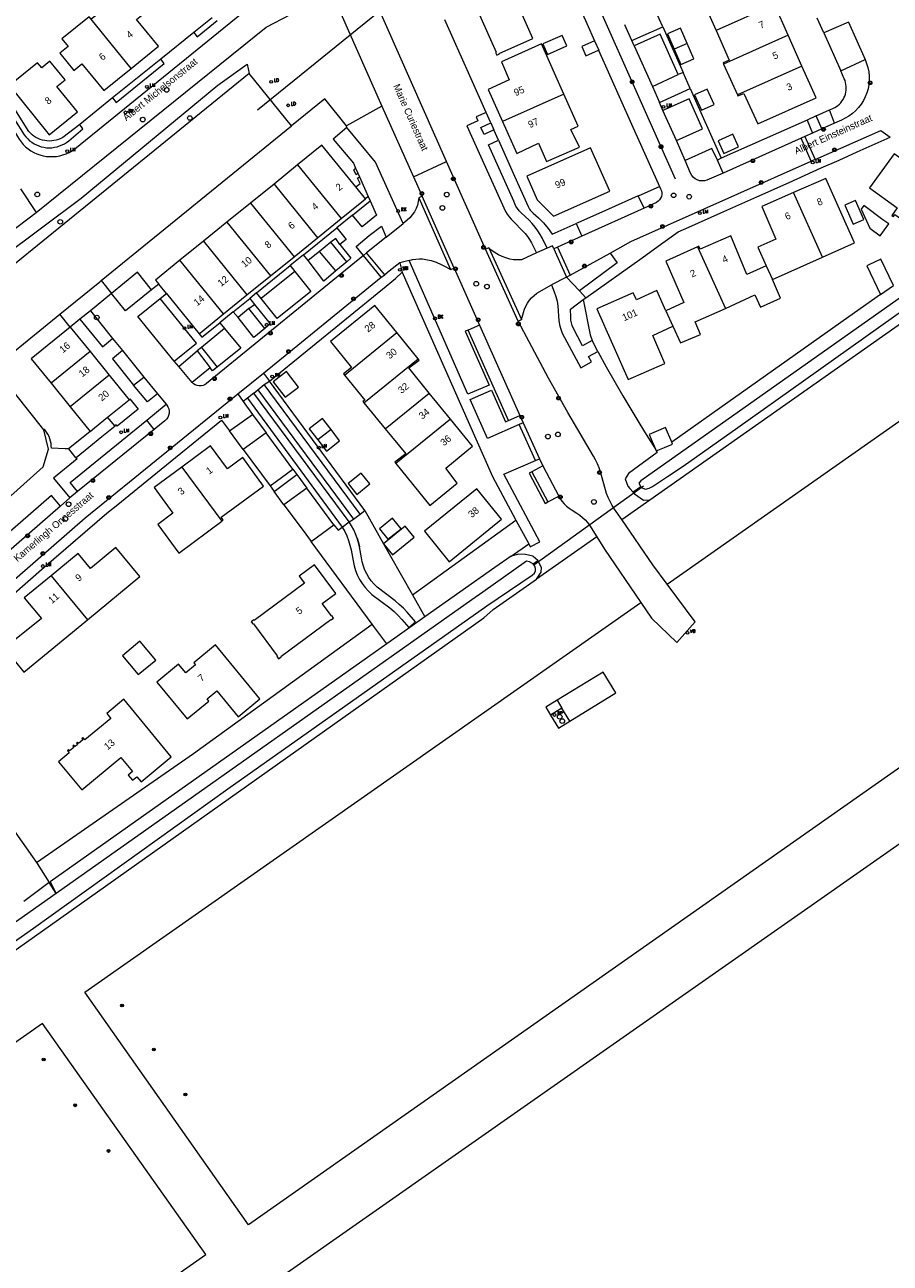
# Model space of a CAD drawing. Header units: metres. Extents: x 138165 to 154469, y 480134 to 494189.
# Tile 231 of 256: x 147970 to 148124, y 485179 to 485400. Entities that reach past the tile are written whole.
import ezdxf

# ---------------------------------------------------------------- set-up
doc = ezdxf.new("R2010")
doc.units = ezdxf.units.M
doc.header["$LTSCALE"] = 0.001
doc.header["$MEASUREMENT"] = 0
for name, color, linetype, lineweight in [('Level 5', 7, 'Continuous', 0), ('TOP-L-duiker', 7, 'Continuous', 0), ('TOP-L-topo objecten punt', 7, 'Continuous', 0), ('TOP-L-topo objecten vlak', 7, 'Continuous', 0), ('TOP-L-verharding molgoot', 7, 'Continuous', 0), ('TOP-T-topo huisnummering naamgeving', 7, 'Continuous', 0)]:
    doc.layers.add(name, color=color, linetype=linetype, lineweight=lineweight)
doc.styles.add('Style-INTL_ISO', font='INTL_ISO.shx')
doc.styles.add('Style-STANDARD', font='STANDARD.shx')

# ---------------------------------------------------------------- blocks, each defined once
blk = doc.blocks.new('24')
at = {"layer": 'TOP-L-topo objecten punt', "color": 7, "linetype": 'Continuous', "lineweight": 0}
for radius in [0.025, 0.0182, 0.0115, 0.005]:
    blk.add_circle((0, 0), radius, dxfattribs=at)
blk = doc.blocks.new('*U13')
at = {"layer": 'Level 5', "color": 7, "linetype": 'Continuous', "lineweight": 0}
blk.add_circle((0, 0), 0.0415, dxfattribs=at)
blk = doc.blocks.new('150')
at = {"layer": 'Level 5', "color": 7, "linetype": 'Continuous', "lineweight": 0}
blk.add_blockref('*U13', (0, 0), dxfattribs=at)
blk = doc.blocks.new('39')
at = {"layer": 'TOP-L-topo objecten punt', "color": 7, "linetype": 'Continuous', "lineweight": 0}
for p, q in [((0.0175, 0.0175), (-0.0175, 0.0175)), ((-0.0175, 0.0175), (-0.0175, -0.0175)), ((0.0175, 0.0175), (0.0175, -0.0175)), ((0.0175, -0.0175), (-0.0175, -0.0175))]:
    blk.add_line(p, q, dxfattribs=at)
blk.add_circle((0, 0), 0.0332, dxfattribs=at)
blk = doc.blocks.new('72')
at = {"layer": 'TOP-L-topo objecten punt', "color": 7, "linetype": 'Continuous', "lineweight": 0}
blk.add_circle((0, 0), 0.025, dxfattribs=at)
at = {"layer": 'TOP-L-topo objecten punt', "color": 7, "linetype": 'Continuous', "lineweight": 0, "style": 'Style-STANDARD'}
blk.add_text('BK', height=0.06, dxfattribs=at).set_placement((0.0483, 0))
blk = doc.blocks.new('121')
at = {"layer": 'TOP-L-topo objecten punt', "color": 7, "linetype": 'Continuous', "lineweight": 0}
blk.add_circle((0, 0), 0.025, dxfattribs=at)
at = {"layer": 'TOP-L-topo objecten punt', "color": 7, "linetype": 'Continuous', "lineweight": 0, "style": 'Style-STANDARD'}
blk.add_text('LD', height=0.06, dxfattribs=at).set_placement((0.0483, 0))
blk = doc.blocks.new('16')
at = {"layer": 'TOP-L-topo objecten punt', "color": 7, "linetype": 'Continuous', "lineweight": 0}
blk.add_circle((0, 0), 0.025, dxfattribs=at)
at = {"layer": 'TOP-L-topo objecten punt', "color": 7, "linetype": 'Continuous', "lineweight": 0, "style": 'Style-STANDARD'}
blk.add_text('LM', height=0.06, dxfattribs=at).set_placement((0.0483, 0))
blk = doc.blocks.new('119')
at = {"layer": 'TOP-L-topo objecten punt', "color": 7, "linetype": 'Continuous', "lineweight": 0}
blk.add_circle((0, 0), 0.025, dxfattribs=at)
at = {"layer": 'TOP-L-topo objecten punt', "color": 7, "linetype": 'Continuous', "lineweight": 0, "style": 'Style-STANDARD'}
blk.add_text('KK', height=0.06, dxfattribs=at).set_placement((0.0483, 0))
blk = doc.blocks.new('153')
at = {"layer": 'TOP-L-topo objecten punt', "color": 7, "linetype": 'Continuous', "lineweight": 0}
blk.add_circle((0, 0), 0.025, dxfattribs=at)
at = {"layer": 'TOP-L-topo objecten punt', "color": 7, "linetype": 'Continuous', "lineweight": 0, "style": 'Style-STANDARD'}
blk.add_text('RP', height=0.06, dxfattribs=at).set_placement((0.0483, 0))
blk = doc.blocks.new('14')
at = {"layer": 'TOP-L-topo objecten punt', "color": 7, "linetype": 'Continuous', "lineweight": 0}
blk.add_circle((0, 0), 0.025, dxfattribs=at)
at = {"layer": 'TOP-L-topo objecten punt', "color": 7, "linetype": 'Continuous', "lineweight": 0, "style": 'Style-STANDARD'}
blk.add_text('VB', height=0.06, dxfattribs=at).set_placement((0.0483, 0))

msp = doc.modelspace()

# ---------------------------------------------------------------- linework, layer by layer
at = {"layer": 'TOP-L-duiker', "flags": 128}
for points in [[(148011.45, 485384.36), (148048.56, 485414.44)], [(148060.72, 485303.25), (148080.29, 485317.33)]]:
    msp.add_lwpolyline(points, dxfattribs=at)
at = {"layer": 'TOP-L-topo objecten vlak', "flags": 128}
for points in [[(148278.16, 485462.8), (148277.22, 485462.19), (148276.16, 485461.16), (148275.92, 485460.2), (148276.27, 485459.2), (148277.04, 485456.7), (148277.21, 485455.48), (148277.17, 485454.59), (148277.04, 485453.65), (148276.02, 485452.39), (148274.63, 485451.49), (148272.58, 485450.58), (148270.22, 485449.67), (148267.43, 485449.05), (148265.3, 485448.53), (148264.07, 485448.28), (148079.8, 485318.23), (148079.49, 485317.8), (148079.8, 485317.16), (148079.82, 485317.13)], [(148045.14, 485375.14), (148021.82, 485427.97)], [(148064.2, 485413.17), (148065.66, 485409.91), (148070.18, 485399.75), (148071.55, 485396.68)], [(148081.46, 485314.84), (148135.35, 485352.74), (148218.8, 485412.06)], [(148054, 485394.67), (148053.91, 485394.63), (148054.13, 485394.13), (148054.62, 485394.35), (148054.58, 485394.45), (148060.58, 485397.11), (148056.26, 485406.8), (148050.27, 485404.13), (148050.23, 485404.22), (148049.73, 485404), (148049.95, 485403.51), (148050.05, 485403.55), (148054, 485394.67)], [(147988.89, 485391.76), (147993.76, 485395.71), (147989.87, 485400.5), (147991.35, 485401.7), (147988.87, 485404.76), (147987.35, 485403.53), (147986.68, 485404.38), (147981.75, 485400.53)], [(148090.8, 485404), (148093.24, 485398.51)], [(147967.78, 485380.99), (147968.62, 485379.64), (147968.92, 485379.13), (147969.27, 485378.65), (147969.66, 485378.2), (147970.08, 485377.79), (147970.54, 485377.41), (147971.03, 485377.08), (147971.55, 485376.78), (147972.08, 485376.54), (147972.64, 485376.34), (147973.22, 485376.18), (147973.8, 485376.08), (147974.39, 485376.03), (147974.99, 485376.03), (147975.58, 485376.08), (147976.16, 485376.18), (147976.74, 485376.34), (147977.3, 485376.54), (147977.83, 485376.78), (147978.35, 485377.08), (147978.84, 485377.41), (148009.57, 485402.32)], [(148026.05, 485402.08), (148026.3, 485401.53), (148033.63, 485385.03)], [(148079.82, 485317.13), (148079.86, 485317.03), (148080.64, 485316.7), (148081.33, 485316.9), (148081.88, 485317.2), (148084.56, 485318.98), (148087.4, 485320.85), (148097.16, 485327.71), (148108.84, 485336.07), (148125.3, 485347.76), (148138.53, 485356.97), (148158.19, 485371.07), (148176.52, 485383.84), (148190.59, 485393.81), (148202.87, 485402.46)], [(148083.74, 485399.18), (148082.46, 485402.05)], [(148103.65, 485403.15), (148103.65, 485403.14), (148093.24, 485398.51)], [(148106.1, 485397.67), (148103.65, 485403.15)], [(147971.98, 485366.04), (148012.98, 485399.15), (148017.35, 485401.4)], [(147981.75, 485400.53), (147981.39, 485400.94), (147976.56, 485397.06), (147977.66, 485395.67), (147976.18, 485394.47), (147978.66, 485391.41), (147980.13, 485392.61), (147984.02, 485387.81), (147988.89, 485391.76)], [(147988.89, 485391.76), (147981.75, 485400.53)], [(148003.33, 485400.79), (148000.07, 485398.19)], [(148000.07, 485398.19), (148000.71, 485397.39), (148004.27, 485400.3)], [(148052.22, 485383.93), (148049.31, 485390.45), (148044.88, 485400.4)], [(148078.24, 485396.72), (148076.98, 485399.56)], [(148112.48, 485398.09), (148111.3, 485400.73)], [(148116.86, 485400.03), (148112.48, 485398.09)], [(148116.86, 485400.03), (148119.83, 485393.35)], [(148000.07, 485398.19), (147994.2, 485393.39)], [(148063.16, 485394.24), (148066.6, 485395.78), (148065.77, 485397.66), (148062.32, 485396.12), (148063.16, 485394.24)], [(148078.24, 485396.72), (148083.74, 485399.18)], [(148086.5, 485390.65), (148083.28, 485397.87), (148078.66, 485395.77)], [(148083.74, 485399.18), (148087.38, 485391.02)], [(148088.09, 485396.2), (148086.9, 485398.95), (148084.57, 485397.94), (148085.76, 485395.19)], [(148093.24, 485398.51), (148095.57, 485393.25), (148094.51, 485392.77), (148094.6, 485392.55)], [(148106.1, 485397.67), (148094.6, 485392.55)], [(148108.55, 485392.18), (148106.1, 485397.67)], [(148112.48, 485398.09), (148115.49, 485391.33)], [(147960.31, 485396.92), (147959.41, 485396.32), (147969.84, 485379.91), (147970.13, 485379.54), (147970.45, 485379.19), (147970.8, 485378.87), (147971.18, 485378.59), (147971.58, 485378.34), (147971.99, 485378.12), (147972.43, 485377.94), (147972.88, 485377.79), (147973.34, 485377.69), (147973.81, 485377.63), (147974.28, 485377.61), (147974.76, 485377.63), (147975.22, 485377.69), (147975.69, 485377.79), (147976.14, 485377.93), (147976.57, 485378.11), (147976.99, 485378.33), (147977.39, 485378.58), (147977.77, 485378.86), (147980.3, 485380.98), (147979.77, 485381.74)], [(147979.77, 485381.74), (147976.71, 485379.42), (147976.34, 485379.24), (147975.95, 485379.08), (147975.55, 485378.96), (147975.14, 485378.88), (147974.73, 485378.83), (147974.31, 485378.81), (147973.89, 485378.84), (147973.48, 485378.89), (147973.07, 485378.98), (147972.67, 485379.11), (147972.29, 485379.27), (147971.91, 485379.46), (147971.56, 485379.68), (147971.23, 485379.93), (147970.92, 485380.21), (147970.63, 485380.51), (147960.31, 485396.92)], [(148066.1, 485387.18), (148062.08, 485396.13), (148054.97, 485392.96), (148056.33, 485389.75), (148052.62, 485388.01), (148055.16, 485382.31)], [(148071.55, 485396.68), (148069.29, 485395.67), (148070.04, 485394), (148072.3, 485395.01)], [(148071.55, 485396.68), (148071.59, 485396.69), (148072.33, 485395.02), (148072.3, 485395.01)], [(148072.3, 485395.01), (148078.16, 485381.85), (148083.13, 485370.71)], [(148078.66, 485395.77), (148078.24, 485396.72)], [(148078.66, 485395.77), (148081.89, 485388.54)], [(148088.09, 485396.2), (148085.76, 485395.19)], [(148085.76, 485395.19), (148086.95, 485392.45), (148089.28, 485393.46), (148088.09, 485396.2)], [(147967.2, 485388.69), (147974.26, 485379.9), (147979.33, 485384.02), (147975.66, 485388.55), (147977.13, 485389.75), (147974.42, 485393.04), (147972.97, 485391.87), (147972.19, 485392.77), (147967.2, 485388.69)], [(147994.2, 485393.39), (147985.58, 485386.5)], [(147985.58, 485386.5), (147986.22, 485385.7), (147994.78, 485392.64), (147994.2, 485393.39)], [(148119.83, 485393.35), (148120.11, 485392.65), (148120.33, 485391.92), (148120.48, 485391.17), (148120.56, 485390.41), (148120.56, 485389.65), (148120.5, 485388.89), (148120.36, 485388.14), (148120.15, 485387.41), (148119.87, 485386.7), (148119.53, 485386.02), (148119.12, 485385.37), (148118.66, 485384.77), (148118.14, 485384.21), (148117.57, 485383.71), (148116.95, 485383.26), (148116.3, 485382.87), (148115.61, 485382.54), (148114.38, 485381.99)], [(148115.49, 485391.33), (148119.83, 485393.35)], [(147955.93, 485353.54), (147956.32, 485352.58), (147956.58, 485352.38), (147956.88, 485352.24), (147957.2, 485352.16), (147957.53, 485352.15), (147957.85, 485352.21), (147958.16, 485352.33), (147958.43, 485352.52), (147958.67, 485352.75), (147980.01, 485368.64), (148004.37, 485388.77), (148009.6, 485392.53), (148009.96, 485390.83)], [(148009.96, 485390.83), (147957.21, 485348.06), (147956.92, 485347.84)], [(148017.5, 485381.53), (148009.96, 485390.83)], [(148081.89, 485388.54), (148086.5, 485390.65)], [(148087.38, 485391.02), (148086.5, 485390.65)], [(148088.64, 485388.18), (148087.38, 485391.02)], [(148094.6, 485392.55), (148097.06, 485387.07)], [(148108.55, 485392.18), (148108.54, 485392.17), (148097.06, 485387.07)], [(148097.06, 485387.07), (148097.15, 485386.88), (148098.2, 485387.3), (148100.68, 485381.88), (148111.08, 485386.51), (148108.55, 485392.18)], [(148113.48, 485384.35), (148114.1, 485384.62), (148114.41, 485384.78), (148114.71, 485384.96), (148114.99, 485385.17), (148115.25, 485385.4), (148115.49, 485385.65), (148115.7, 485385.92), (148115.9, 485386.22), (148116.06, 485386.52), (148116.2, 485386.84), (148116.31, 485387.17), (148116.39, 485387.51), (148116.45, 485387.86), (148116.47, 485388.21), (148116.46, 485388.55), (148116.42, 485388.9), (148116.35, 485389.24), (148116.25, 485389.58), (148116.12, 485389.9), (148115.49, 485391.33)], [(148081.89, 485388.54), (148083.15, 485385.69)], [(147985.58, 485386.5), (147979.77, 485381.74)], [(148027.32, 485381.51), (148023.48, 485386.33), (148017.52, 485381.51), (148017.5, 485381.53)], [(148055.16, 485382.31), (148057.7, 485376.61), (148061.58, 485378.43), (148062.99, 485375.17), (148068.87, 485377.72), (148067.33, 485380.85), (148068.66, 485381.49), (148066.1, 485387.18)], [(148066.1, 485387.18), (148055.16, 485382.31)], [(148083.15, 485385.69), (148088.64, 485388.18)], [(148086.17, 485378.9), (148090.82, 485380.99), (148088.42, 485386.34), (148083.78, 485384.24)], [(148088.64, 485388.18), (148094.18, 485375.75)], [(148090.63, 485384.31), (148092.89, 485385.33), (148091.65, 485388.07), (148089.39, 485387.05), (148090.63, 485384.31)], [(148033.63, 485385.03), (148027.32, 485381.51)], [(148033.63, 485385.03), (148039.27, 485372.41)], [(148052.22, 485383.93), (148050.45, 485383.14), (148050.75, 485382.44), (148048.79, 485381.51), (148055.68, 485366.25), (148055.98, 485365.77), (148056.31, 485365.32), (148056.67, 485364.89), (148059.19, 485362.34), (148059.6, 485361.8), (148059.97, 485361.24), (148060.31, 485360.67), (148061.19, 485358.85)], [(148053.06, 485382.05), (148052.22, 485383.93)], [(148083.78, 485384.24), (148083.15, 485385.69)], [(148086.17, 485378.9), (148083.78, 485384.24)], [(148111.12, 485383.29), (148113.48, 485384.35)], [(148114.38, 485381.99), (148113.48, 485384.35)], [(148053.6, 485380.83), (148051.85, 485379.98), (148051.3, 485381.22), (148053.06, 485382.05)], [(148053.06, 485382.05), (148053.6, 485380.83)], [(148109.47, 485382.56), (148094.18, 485375.75)], [(148111.12, 485383.29), (148109.47, 485382.56)], [(148109.47, 485382.56), (148110.48, 485380.24)], [(148112.13, 485380.98), (148111.12, 485383.29)], [(148114.38, 485381.99), (148112.13, 485380.98)], [(147983.53, 485353.93), (148017.5, 485381.53)], [(148027.4, 485381.22), (148024.92, 485379.17), (148028.55, 485374.86), (148028.94, 485373.99)], [(148027.4, 485381.22), (148027.32, 485381.51)], [(148037.4, 485364.08), (148032.52, 485375.04), (148027.4, 485381.22)], [(148054.44, 485378.94), (148053.6, 485380.83)], [(148070.01, 485350.85), (148080.06, 485358.01), (148082.91, 485360.05), (148086.51, 485362.64), (148088.36, 485363.46), (148094.12, 485366.03), (148100.51, 485368.88), (148106.27, 485371.44), (148112.02, 485374.01), (148115.22, 485375.43), (148118.42, 485376.86), (148124.3, 485379.5)], [(148093.64, 485378.86), (148094.64, 485376.6), (148097.23, 485377.76), (148096.23, 485380.02), (148093.64, 485378.86)], [(148109.11, 485379.61), (148108.44, 485379.3)], [(148110.48, 485380.24), (148109.11, 485379.61)], [(148109.11, 485379.61), (148110.94, 485375.52)], [(148112.13, 485380.98), (148110.48, 485380.24)], [(148110.94, 485375.52), (148122.66, 485380.71), (148124.3, 485379.5)], [(148124.3, 485379.5), (148124.33, 485379.52)], [(148028.96, 485370.64), (148022.94, 485378.07), (148018.59, 485374.54)], [(148063.11, 485359.69), (148062.26, 485361.42), (148061.88, 485362.13), (148061.45, 485362.82), (148060.98, 485363.47), (148060.46, 485364.09), (148059.91, 485364.68), (148058.45, 485366.03), (148058.1, 485366.38), (148057.8, 485366.76), (148057.55, 485367.17), (148057.34, 485367.61), (148057.18, 485368.07), (148052.68, 485378.12), (148054.44, 485378.94)], [(148054.44, 485378.94), (148057.29, 485372.55), (148059.71, 485367.12), (148059.82, 485366.9), (148059.95, 485366.69), (148060.09, 485366.49), (148060.26, 485366.3), (148060.43, 485366.12), (148060.62, 485365.97), (148061.6, 485365.14), (148062.49, 485364.23), (148063.29, 485363.24), (148064, 485362.18), (148068.29, 485364.09)], [(148064.25, 485365.41), (148074.27, 485369.87), (148070.83, 485377.6), (148059.48, 485372.54), (148061.36, 485368.34), (148064.25, 485365.41)], [(148087.75, 485375.37), (148086.17, 485378.9)], [(148093.48, 485375.4), (148092.52, 485377.49), (148087.75, 485375.37)], [(148108.44, 485379.3), (148094.5, 485373.1)], [(148110.24, 485375.23), (148108.44, 485379.3)], [(148039.27, 485372.41), (148045.14, 485375.14)], [(148052.12, 485359.53), (148045.14, 485375.14)], [(148074.33, 485358.82), (148078.02, 485360.87), (148110.24, 485375.23)], [(148094.5, 485373.1), (148091.58, 485371.82), (148091.16, 485371.71), (148090.73, 485371.69), (148090.31, 485371.74), (148089.89, 485371.88), (148089.52, 485372.08), (148089.18, 485372.35), (148088.9, 485372.68), (148088.69, 485373.06), (148087.75, 485375.37)], [(148094.18, 485375.75), (148093.48, 485375.4)], [(148094.5, 485373.1), (148093.48, 485375.4)], [(148110.94, 485375.52), (148110.24, 485375.23)], [(148135.61, 485365.09), (148137.43, 485367.61), (148125.02, 485376.56), (148120.63, 485370.47), (148125.58, 485366.91), (148124.6, 485365.54), (148124.88, 485365.34), (148125.16, 485365.73), (148129.1, 485362.89), (148130.27, 485364.52), (148132.51, 485362.9), (148133.51, 485362.18), (148135.61, 485365.09)], [(148018.59, 485374.54), (148014.39, 485371.14)], [(148018.59, 485374.54), (148026.35, 485364.97)], [(148029.35, 485373.07), (148029.02, 485372.8), (148028.6, 485373.7), (148028.94, 485373.99)], [(148028.94, 485373.99), (148029.35, 485373.07)], [(148029.35, 485373.07), (148029.63, 485372.44)], [(148014.39, 485371.14), (148010.2, 485367.74)], [(148014.39, 485371.14), (148022.15, 485361.57)], [(148028.96, 485370.64), (148029.73, 485371.26), (148029.3, 485372.17), (148029.63, 485372.44)], [(148030.7, 485368.5), (148028.96, 485370.64)], [(148029.63, 485372.44), (148031.19, 485368.9)], [(148039.27, 485372.41), (148040.8, 485368.97)], [(148079.34, 485369.02), (148079.52, 485369.1), (148083.13, 485370.71)], [(148083.13, 485370.71), (148083.36, 485370.28), (148083.49, 485369.95), (148083.55, 485369.61), (148083.55, 485369.27), (148083.49, 485368.93), (148083.36, 485368.61), (148083.17, 485368.32), (148082.93, 485368.07), (148082.65, 485367.87), (148080.42, 485366.85)], [(148112.22, 485358.09), (148117.93, 485360.63), (148112.8, 485372.16), (148107.08, 485369.62)], [(147969.19, 485370.3), (147971.98, 485366.04)], [(148026.35, 485364.97), (148030.04, 485367.97), (148030.7, 485368.5)], [(148031.19, 485368.9), (148030.7, 485368.5)], [(148031.19, 485368.9), (148031.53, 485368.14)], [(148040.23, 485368.7), (148040.13, 485368.04), (148039.97, 485367.4), (148039.73, 485366.78), (148039.43, 485366.19), (148039.06, 485365.64), (148038.63, 485365.14), (148038.14, 485364.68), (148037.4, 485364.08)], [(148040.8, 485368.97), (148040.23, 485368.7)], [(148040.23, 485368.7), (148045.88, 485355.9)], [(148046.51, 485356.16), (148040.8, 485368.97)], [(148079.34, 485369.02), (148074.04, 485366.66), (148068.56, 485364.22), (148068.29, 485364.09)], [(148080.42, 485366.85), (148079.34, 485369.02)], [(148107.08, 485369.62), (148101.41, 485367.11), (148103.91, 485361.34), (148100.7, 485359.86), (148102.18, 485356.55)], [(148112.22, 485358.09), (148107.08, 485369.62)], [(148010.2, 485367.74), (148006, 485364.34)], [(148010.2, 485367.74), (148017.96, 485358.17)], [(148028.39, 485365.59), (148031.53, 485368.14)], [(148031.53, 485368.14), (148032.67, 485365.57), (148030.09, 485363.53), (148028.39, 485365.59)], [(148080.42, 485366.85), (148069.3, 485361.86)], [(148116.35, 485367.43), (148116.2, 485367.36), (148117.73, 485363.98), (148119.63, 485364.84), (148118.11, 485368.22), (148116.35, 485367.43)], [(148123.01, 485364.78), (148119.59, 485367.3), (148119.13, 485366.68), (148120.7, 485363.29), (148122.53, 485361.93), (148124.07, 485364.02), (148123.01, 485364.78)], [(147955.83, 485353.87), (147971.98, 485366.04)], [(148006, 485364.34), (148001.81, 485360.94)], [(148006, 485364.34), (148013.76, 485354.77)], [(148022.15, 485361.57), (148026.35, 485364.97)], [(148028.39, 485365.59), (148025.59, 485363.33)], [(148034.41, 485361.67), (148037.4, 485364.08)], [(148068.29, 485364.09), (148069.3, 485361.86)], [(148019.66, 485358.52), (148025.59, 485363.33)], [(148025.59, 485363.33), (148027.28, 485361.28), (148026.12, 485360.34)], [(148030.33, 485358.37), (148029.02, 485359.98), (148031.39, 485361.94), (148033.55, 485363.63), (148034.41, 485361.67)], [(148069.3, 485361.86), (148064.94, 485359.91)], [(148102.18, 485356.55), (148098.73, 485355.03), (148095.89, 485361.91), (148090.39, 485359.51), (148090.18, 485360.05), (148089.93, 485359.94)], [(148001.81, 485360.94), (147997.61, 485357.54)], [(148001.81, 485360.94), (148009.57, 485351.37)], [(148017.96, 485358.17), (148022.15, 485361.57)], [(148024.52, 485360.77), (148022.51, 485359.14)], [(148026.12, 485360.34), (148025.39, 485361.44), (148024.52, 485360.77)], [(148027.37, 485357.28), (148024.52, 485360.77)], [(148026.12, 485360.34), (148028.11, 485357.9), (148027.37, 485357.28)], [(148034.41, 485361.67), (148030.91, 485358.86)], [(148052.72, 485359.76), (148052.12, 485359.53)], [(148052.72, 485359.76), (148058.54, 485347)], [(148061.19, 485358.85), (148058.56, 485357.6), (148057.85, 485357.6), (148057.14, 485357.65), (148056.44, 485357.77), (148055.75, 485357.96), (148055.08, 485358.2), (148054.44, 485358.51), (148053.83, 485358.87), (148053.25, 485359.29), (148052.72, 485359.76)], [(148063.11, 485359.69), (148061.19, 485358.85)], [(148064.28, 485359.6), (148064.05, 485360.11), (148063.11, 485359.69)], [(148064.94, 485359.91), (148064.28, 485359.6)], [(148064.28, 485359.6), (148066.56, 485354.53)], [(148064.94, 485359.91), (148067.22, 485354.91)], [(148089.93, 485359.94), (148084.27, 485357.39), (148087.51, 485349.99), (148084.28, 485348.51)], [(148089.93, 485359.94), (148094.91, 485348.97)], [(147997.61, 485357.54), (147993.26, 485354.01), (147993.83, 485353.31)], [(148005.37, 485347.97), (147997.61, 485357.54)], [(148030.33, 485358.37), (148002.36, 485335.55), (148002.06, 485335.35), (148001.73, 485335.21), (148001.38, 485335.14), (148001.02, 485335.13), (148000.67, 485335.19), (148000.33, 485335.31), (148000.03, 485335.5), (147999.76, 485335.74)], [(148013.76, 485354.77), (148017.96, 485358.17)], [(148019.66, 485358.52), (148017.28, 485356.59)], [(148020.49, 485357.5), (148019.66, 485358.52)], [(148022.51, 485359.14), (148020.49, 485357.5)], [(148025.44, 485355.66), (148023.3, 485353.85), (148020.49, 485357.5)], [(148025.44, 485355.66), (148022.51, 485359.14)], [(148030.91, 485358.86), (148030.33, 485358.37)], [(148033.53, 485354.51), (148030.33, 485358.37)], [(148034.13, 485354.97), (148030.91, 485358.86)], [(148038.51, 485357.51), (148036.82, 485357.08)], [(148038.51, 485357.51), (148039.09, 485357.66), (148039.68, 485357.76), (148040.27, 485357.8), (148040.87, 485357.78), (148041.46, 485357.71), (148042.4, 485357.48), (148043.31, 485357.19), (148044.2, 485356.82), (148045.06, 485356.39), (148045.88, 485355.9)], [(148049.01, 485345.09), (148048.51, 485344.88), (148052.78, 485335.29), (148048.99, 485333.65), (148038.51, 485357.51)], [(148057.93, 485346.67), (148052.12, 485359.53)], [(148067.22, 485354.91), (148074.33, 485358.82)], [(148074.33, 485358.82), (148075.6, 485357.07), (148068.88, 485352.11)], [(148103.31, 485354.13), (148112.22, 485358.09)], [(148124.88, 485353.02), (148122.65, 485357.73), (148120.51, 485356.72), (148120.14, 485356.54), (148122.56, 485351.42)], [(147992.56, 485352.28), (147990.02, 485355.4), (147985.39, 485351.63)], [(148011.29, 485351.73), (148017.28, 485356.59)], [(148018.1, 485355.54), (148012.12, 485350.7)], [(148018.1, 485355.54), (148020.93, 485351.95), (148014.97, 485347.17), (148012.12, 485350.7)], [(148013.59, 485335.96), (148033.76, 485352.41), (148036.08, 485354.3), (148037.28, 485355.42)], [(148017.28, 485356.59), (148018.1, 485355.54)], [(148027.37, 485357.28), (148025.44, 485355.66)], [(148036.82, 485357.08), (148034.96, 485355.61), (148034.13, 485354.97)], [(148036.82, 485357.08), (148037.28, 485355.42)], [(148037.28, 485355.42), (148037.85, 485354.03), (148053.38, 485318.98), (148057.55, 485311.22)], [(148045.88, 485355.9), (148046.51, 485356.16)], [(148046.51, 485356.16), (148051.04, 485346)], [(148102.18, 485356.55), (148103.31, 485354.13)], [(147976.17, 485347.95), (147983.29, 485353.73), (147983.53, 485353.93)], [(147983.53, 485353.93), (147985.39, 485351.63)], [(147993.83, 485353.31), (147992.56, 485352.28)], [(147995.2, 485351.62), (147993.83, 485353.31)], [(148009.57, 485351.37), (148013.76, 485354.77)], [(148012.51, 485337.42), (148033.53, 485354.51)], [(148033.53, 485354.51), (148034.13, 485354.97)], [(148058.54, 485347), (148058.92, 485348.25), (148059.1, 485348.82), (148059.33, 485349.38), (148059.62, 485349.91), (148059.96, 485350.41), (148060.35, 485350.87), (148060.78, 485351.29), (148061.25, 485351.67), (148063.88, 485353.17)], [(148066.56, 485354.53), (148063.88, 485353.17)], [(148063.88, 485353.17), (148064.39, 485351.94), (148064.67, 485351.11), (148064.88, 485350.27), (148065.03, 485349.41), (148065.1, 485348.54), (148065.14, 485347.55), (148065.2, 485346.78), (148065.33, 485346.01), (148065.54, 485345.27), (148065.82, 485344.55), (148069.12, 485338.39), (148071.01, 485339.42), (148070.49, 485340.39), (148072.14, 485341.25)], [(148066.56, 485354.53), (148067.22, 485354.91)], [(148068.88, 485352.11), (148066.56, 485354.53)], [(148094.91, 485348.97), (148100.16, 485351.38), (148101.16, 485349.16), (148104.75, 485350.76), (148103.31, 485354.13)], [(148122.56, 485351.42), (148124.88, 485353.02)], [(147985.39, 485351.63), (147981.64, 485348.55)], [(147992.56, 485352.28), (147987.92, 485348.52), (147985.39, 485351.63)], [(147996.6, 485339.55), (147990.08, 485347.51), (147994.11, 485350.75)], [(147994.11, 485350.75), (147995.2, 485351.62)], [(147996.6, 485339.55), (148000.54, 485342.76), (147994.11, 485350.75)], [(147995.2, 485351.62), (148001.02, 485344.44)], [(148005.37, 485347.97), (148009.57, 485351.37)], [(148007.1, 485348.33), (148010.07, 485350.74)], [(148011.29, 485351.73), (148010.07, 485350.74)], [(148010.07, 485350.74), (148010.93, 485349.67)], [(148012.12, 485350.7), (148011.29, 485351.73)], [(148070.01, 485350.85), (148068.88, 485352.11)], [(148069.53, 485350.54), (148070.01, 485350.85)], [(148084.28, 485348.51), (148082.66, 485352.16), (148079.06, 485350.52), (148078.46, 485351.76), (148071.98, 485348.86), (148077.58, 485336.28), (148084.1, 485339.15), (148081.99, 485344.13), (148085.54, 485345.8)], [(148122.56, 485351.42), (148116.96, 485347.45), (148108.8, 485341.68), (148100.64, 485335.91), (148092.48, 485330.14), (148085.35, 485325.1)], [(147981.64, 485348.55), (147979.75, 485347.04)], [(147981.64, 485348.55), (147985.59, 485343.61)], [(148009.92, 485348.92), (148007.98, 485347.33)], [(148009.92, 485348.92), (148010.93, 485349.67)], [(148012.75, 485345.4), (148009.92, 485348.92)], [(148010.93, 485349.67), (148013.71, 485346.22), (148012.75, 485345.4)], [(148036.29, 485344.64), (148032.36, 485349.48), (148024.46, 485343.07), (148028.22, 485338.45), (148026.81, 485337.31), (148026.99, 485337.08)], [(148071.15, 485343.21), (148069.45, 485342.31), (148067.78, 485345.48), (148067.59, 485345.93), (148067.45, 485346.4), (148067.36, 485346.89), (148067.32, 485347.38), (148067.26, 485348.81), (148069.53, 485350.54)], [(148069.53, 485350.54), (148070.77, 485344.22), (148071.15, 485343.21)], [(148085.54, 485345.8), (148086.89, 485342.8), (148090.45, 485344.33), (148089.49, 485346.55), (148094.91, 485348.97)], [(147973.33, 485327.32), (147964.47, 485338.44), (147976.17, 485347.95)], [(147978.05, 485345.64), (147976.17, 485347.95)], [(147979.75, 485347.04), (147978.05, 485345.64)], [(147979.75, 485347.04), (147983.8, 485342.12), (147985.59, 485343.61)], [(148001.02, 485344.44), (148005.37, 485347.97)], [(148001.02, 485344.44), (148001.53, 485343.82), (148004.71, 485346.4)], [(148007.1, 485348.33), (148004.71, 485346.4)], [(148004.71, 485346.4), (148005.56, 485345.36)], [(148007.98, 485347.33), (148007.1, 485348.33)], [(148012.75, 485345.4), (148010.78, 485343.79), (148007.98, 485347.33)], [(148057.93, 485346.67), (148058.54, 485347)], [(148076.42, 485311.3), (148075.14, 485313.16), (148074.71, 485313.82), (148074.33, 485314.5), (148074.01, 485315.22), (148073.73, 485315.95), (148072.61, 485319.8), (148072.37, 485320.54), (148072.09, 485321.26), (148071.75, 485321.96), (148071.38, 485322.64), (148066.82, 485330.4), (148063.37, 485336.52), (148057.93, 485346.67)], [(148084.28, 485348.51), (148085.54, 485345.8)], [(147978.05, 485345.64), (147971.06, 485339.98), (147974.62, 485335.6)], [(147978.05, 485345.64), (147981.6, 485341.26)], [(148005.56, 485345.36), (148001.48, 485342.01)], [(148005.56, 485345.36), (148008.49, 485341.87), (148004.27, 485338.51)], [(148026.99, 485337.08), (148036.29, 485344.64)], [(148040.08, 485339.96), (148036.29, 485344.64)], [(148051.04, 485346), (148049.01, 485345.09)], [(148056.2, 485329), (148049.01, 485345.09)], [(148051.04, 485346), (148058.25, 485329.89)], [(147985.59, 485343.61), (147987.37, 485341.43)], [(148001.48, 485342.01), (148000.71, 485341.37)], [(148001.48, 485342.01), (148004.27, 485338.51)], [(148072.14, 485341.25), (148071.15, 485343.21)], [(147981.6, 485341.26), (147974.62, 485335.6)], [(147981.6, 485341.26), (147985, 485337.06)], [(147987.37, 485341.43), (147985.56, 485339.95), (147989.34, 485335.28)], [(147987.37, 485341.43), (147991.18, 485336.71)], [(147997.39, 485338.6), (148000.71, 485341.37)], [(148000.71, 485341.37), (148002.98, 485338.35)], [(148030.43, 485332.12), (148040.08, 485339.96)], [(148042.09, 485333.86), (148038.45, 485338.35), (148040.26, 485339.73), (148040.08, 485339.96)], [(148072.14, 485341.25), (148073.67, 485338.54), (148076.6, 485333.39), (148079.63, 485328.3), (148080.78, 485326.46), (148082.42, 485323.83)], [(147997.39, 485338.6), (147996.6, 485339.55)], [(147999.76, 485335.74), (147997.39, 485338.6)], [(148002.98, 485338.35), (147999.76, 485335.74)], [(148004.27, 485338.51), (148003.42, 485337.84), (148002.98, 485338.35)], [(148016.35, 485333.11), (148018.73, 485334.94), (148016.59, 485337.72), (148014.21, 485335.89), (148016.35, 485333.11)], [(147974.62, 485335.6), (147978.02, 485331.4)], [(147985, 485337.06), (147978.02, 485331.4)], [(147985, 485337.06), (147988.55, 485332.68)], [(147989.34, 485335.28), (147991.18, 485336.71)], [(147993.63, 485333.74), (147991.81, 485332.3), (147989.34, 485335.28)], [(147991.18, 485336.71), (147993.63, 485333.74)], [(148007.94, 485333.71), (148012.51, 485337.42)], [(148011.49, 485334.44), (148012.66, 485335.38)], [(148012.51, 485337.42), (148013.59, 485335.96)], [(148012.66, 485335.38), (148013.59, 485335.96)], [(148029.74, 485312.27), (148012.66, 485335.38)], [(148030.62, 485312.92), (148013.59, 485335.96)], [(148026.99, 485337.08), (148030.58, 485332.62), (148030.25, 485332.35), (148030.43, 485332.12)], [(147949.82, 485284.74), (147980.7, 485311.61), (148007.94, 485333.71)], [(147993.63, 485333.74), (147995.14, 485331.87)], [(148007.94, 485333.71), (148008.91, 485332.35)], [(148010.81, 485333.87), (148009.64, 485332.93)], [(148010.81, 485333.87), (148011.49, 485334.44)], [(148027.77, 485310.87), (148010.81, 485333.87)], [(148011.49, 485334.44), (148028.54, 485311.38)], [(148034.24, 485327.48), (148042.09, 485333.86)], [(148045.87, 485329.21), (148042.09, 485333.86)], [(148058.15, 485328.24), (148052.47, 485325.77), (148049.41, 485332.71), (148053.18, 485334.39), (148055.71, 485328.75), (148056.2, 485329)], [(147978.02, 485331.4), (147981.57, 485327.02)], [(148084.5, 485299.8), (148131.47, 485332.71), (148160.75, 485291.43), (148009.84, 485185.53), (147980.65, 485227.04), (148079.81, 485296.52)], [(147984.71, 485329.57), (147988.55, 485332.68)], [(147988.55, 485332.68), (147988.69, 485332.82), (147990.17, 485330.98), (147986.4, 485327.96), (147986.24, 485328.17), (147985.99, 485328)], [(147991.68, 485329.01), (147995.14, 485331.87)], [(147995.14, 485331.87), (147995.25, 485331.73), (147995.46, 485331.4), (147995.61, 485331.04), (147995.68, 485330.65), (147995.67, 485330.26), (147995.59, 485329.88), (147995.43, 485329.52), (147995.21, 485329.2), (147994.93, 485328.93), (147993.01, 485327.39)], [(148009.64, 485332.93), (148008.91, 485332.35)], [(148008.91, 485332.35), (148010.55, 485330.07)], [(148009.64, 485332.93), (148026.57, 485309.96)], [(148030.43, 485332.12), (148034.24, 485327.48)], [(147949.56, 485281.92), (147973.36, 485302.83), (147984.58, 485312.45), (147986.53, 485314.02), (147988.47, 485315.59), (147996.8, 485322.35), (148005.04, 485329.03), (148006.43, 485327.14)], [(147979.36, 485316.29), (147978.04, 485317.93), (147991.68, 485329.01)], [(147981.57, 485327.02), (147982.38, 485327.67), (147984.71, 485329.57)], [(147985.99, 485328), (147984.71, 485329.57)], [(147993.01, 485327.39), (147991.68, 485329.01)], [(148006.43, 485327.14), (148010.55, 485330.07)], [(148010.55, 485330.07), (148012.97, 485326.78)], [(148024.56, 485327.34), (148023.03, 485329.31), (148020.68, 485327.48), (148022.21, 485325.51)], [(148036.13, 485321.29), (148042.17, 485313.82), (148047.08, 485317.82), (148045.06, 485320.45), (148049.79, 485324.38), (148045.87, 485329.21)], [(148045.87, 485329.21), (148036.13, 485321.29)], [(148056.2, 485329), (148058.25, 485329.89)], [(148058.25, 485329.89), (148058.82, 485328.57)], [(147943.65, 485294.26), (147973.2, 485320.69), (147974.17, 485323.83), (147973.33, 485327.32)], [(147977.71, 485323.89), (147977.11, 485323.91), (147974.67, 485324.01), (147974.66, 485324.44), (147974.61, 485324.88), (147974.53, 485325.31), (147974.41, 485325.73), (147974.25, 485326.14), (147974.06, 485326.53), (147973.83, 485326.91), (147973.57, 485327.26), (147973.43, 485327.43), (147973.33, 485327.32)], [(147981.57, 485327.02), (147980.05, 485325.79), (147977.71, 485323.89)], [(147985.99, 485328), (147986.03, 485327.96), (147983.69, 485326.06), (147981.36, 485324.17), (147979.09, 485322.33)], [(147993.01, 485327.39), (147979.36, 485316.29)], [(148008.91, 485323.78), (148006.43, 485327.14)], [(148012.97, 485326.78), (148008.91, 485323.78)], [(148017.75, 485320.3), (148012.97, 485326.78)], [(148022.21, 485325.51), (148023.74, 485323.53), (148026.1, 485325.36), (148024.56, 485327.34)], [(148024.56, 485327.34), (148022.21, 485325.51)], [(148034.24, 485327.48), (148037.88, 485323.04), (148035.95, 485321.52), (148036.13, 485321.29)], [(148058.82, 485328.57), (148058.15, 485328.24)], [(148061.03, 485321.85), (148058.15, 485328.24)], [(148058.82, 485328.57), (148061.73, 485322.15)], [(148085.35, 485325.1), (148084.25, 485327.72), (148081.31, 485326.49), (148082.42, 485323.83)], [(148005.07, 485311.04), (148005.34, 485311.24), (148004.96, 485311.71), (148012.52, 485317.28), (148008.8, 485322.35), (148006.1, 485320.33), (148003.07, 485324.43), (147997.96, 485320.66)], [(148082.58, 485323.57), (148084.05, 485324.18), (148085.48, 485324.78), (148085.35, 485325.1)], [(147979.09, 485322.33), (147979.27, 485322.11), (147975.08, 485318.69), (147977.98, 485315.16)], [(147977.71, 485323.89), (147979.02, 485322.27), (147979.09, 485322.33)], [(148008.91, 485323.78), (148013.7, 485317.31)], [(148061.03, 485321.85), (148061.73, 485322.15)], [(148061.73, 485322.15), (148062.36, 485320.87)], [(148082.58, 485323.57), (148082.77, 485323.27), (148077.65, 485319.49), (148077.01, 485318.55), (148077.51, 485317.24), (148077.86, 485316.85), (148078.48, 485316.17)], [(148082.42, 485323.83), (148082.54, 485323.55), (148082.58, 485323.57)], [(147997.96, 485320.66), (147993.01, 485317.02), (147996.35, 485312.44), (147993.66, 485310.41), (147997.41, 485305.34), (148005.07, 485311.04)], [(147997.96, 485320.66), (148005.07, 485311.04)], [(148013.7, 485317.31), (148017.75, 485320.3)], [(148017.75, 485320.3), (148018.48, 485319.32)], [(148059.82, 485306.97), (148060.11, 485306.44), (148061.83, 485307.36), (148055.39, 485319.39), (148061.03, 485321.85)], [(148060.4, 485319.83), (148059.89, 485319.6), (148062.74, 485314.15), (148063.21, 485314.46)], [(148062.36, 485320.87), (148060.4, 485319.83)], [(148060.4, 485319.83), (148063.21, 485314.46)], [(148062.36, 485320.87), (148065.18, 485315.5)], [(148014.43, 485316.32), (148018.48, 485319.32)], [(148018.48, 485319.32), (148020.25, 485316.92)], [(148027.61, 485317.71), (148029.17, 485315.77), (148031.51, 485317.65), (148029.95, 485319.59), (148027.61, 485317.71)], [(147976.31, 485313.72), (147974.67, 485315.61), (147961.24, 485303.95), (147962.89, 485302.06)], [(147979.36, 485316.29), (147977.98, 485315.16)], [(148013.7, 485317.31), (148014.43, 485316.32)], [(148016.17, 485313.96), (148014.43, 485316.32)], [(148020.25, 485316.92), (148016.17, 485313.96)], [(148025.08, 485310.38), (148020.25, 485316.92)], [(148050.55, 485316.79), (148041.23, 485309.23), (148045.64, 485303.79), (148054.96, 485311.35), (148050.55, 485316.79)], [(148063.21, 485314.46), (148065.18, 485315.5)], [(148065.18, 485315.5), (148065.39, 485315.11), (148065.73, 485314.6), (148066.13, 485314.13), (148066.57, 485313.7), (148067.05, 485313.31), (148067.57, 485312.97), (148068.4, 485312.42), (148068.93, 485312.07), (148069.42, 485311.68), (148069.88, 485311.25), (148070.31, 485310.78), (148070.69, 485310.28), (148071.98, 485308.21)], [(148079.82, 485317.13), (148078.48, 485316.17)], [(148078.48, 485316.17), (148078.71, 485315.92), (148080.3, 485314.74), (148081.46, 485314.84)], [(147976.31, 485313.72), (147962.89, 485302.06)], [(147977.98, 485315.16), (147976.31, 485313.72)], [(148016.17, 485313.96), (148019.59, 485309.33), (148021.04, 485307.37)], [(148076.42, 485311.3), (148081.46, 485314.84)], [(148027.77, 485310.87), (148028.54, 485311.38)], [(148028.54, 485311.38), (148029.74, 485312.27)], [(148029.74, 485312.27), (148030.62, 485312.92)], [(148030.62, 485312.92), (148033.93, 485306.98)], [(148034.71, 485307.78), (148037.05, 485309.66), (148035.53, 485311.56), (148033.19, 485309.68), (148034.71, 485307.78)], [(148039.1, 485297.87), (148057.55, 485311.22)], [(148057.55, 485311.22), (148059.82, 485306.97)], [(148084.5, 485299.8), (148081.94, 485303.25), (148076.42, 485311.3)], [(148021.04, 485307.37), (148025.08, 485310.38)], [(148025.08, 485310.38), (148025.82, 485309.41), (148026.57, 485309.96)], [(148026.57, 485309.96), (148027.77, 485310.87)], [(148026.57, 485309.96), (148027, 485309.2), (148027.37, 485308.41), (148027.68, 485307.59), (148027.93, 485306.75), (148028.13, 485305.9), (148028.49, 485303.92), (148028.67, 485303.06), (148028.92, 485302.23), (148029.25, 485301.42), (148029.64, 485300.64), (148030.11, 485299.9), (148030.63, 485299.2), (148031.22, 485298.55), (148031.86, 485297.96), (148035.03, 485295.57), (148035.8, 485294.91), (148036.52, 485294.21), (148037.19, 485293.46), (148038.45, 485292.04), (148039.63, 485293.07), (148038.15, 485294.76), (148037.47, 485295.48), (148036.74, 485296.17), (148035.98, 485296.82), (148032.8, 485299.25), (148032.25, 485299.77), (148031.75, 485300.35), (148031.31, 485300.96), (148030.92, 485301.62), (148030.59, 485302.3), (148030.33, 485303.01), (148030.13, 485303.75), (148030, 485304.5), (148029.63, 485306.44)], [(148029.22, 485308), (148028.93, 485308.75), (148028.6, 485309.49), (148028.21, 485310.2), (148027.77, 485310.87)], [(148033.93, 485306.98), (148035.5, 485305.04), (148039.39, 485308.19), (148037.81, 485310.13), (148033.93, 485306.98)], [(148031.91, 485292.66), (148021.04, 485307.37)], [(148029.22, 485308), (148029.45, 485307.23), (148029.63, 485306.44)], [(148029.63, 485306.44), (148029.45, 485307.23), (148029.22, 485308)], [(148033.93, 485306.98), (148035.18, 485304.79), (148039.1, 485297.87)], [(148033.93, 485306.98), (148033.93, 485306.98)], [(148056.7, 485304.78), (148059.82, 485306.97)], [(148071.98, 485308.21), (148061.19, 485300.68)], [(148071.98, 485308.21), (148073.34, 485306.01), (148079.81, 485296.52)], [(147981.1, 485293.42), (147990.46, 485301.14), (147986.19, 485306.33), (147981.64, 485302.58), (147979.44, 485305.26), (147974.62, 485301.29), (147974.64, 485301.28)], [(148056.7, 485304.78), (148053.81, 485302.75), (148041.31, 485293.96)], [(148061.43, 485304), (148060.62, 485304.69), (148060.55, 485304.75), (148059.28, 485305.09), (148058.06, 485305.15), (148056.7, 485304.78)], [(147935.23, 485212.98), (147971.47, 485238.44), (148006.15, 485263.26), (148052.35, 485295.93), (148060.45, 485301.38), (148060.83, 485301.75), (148061.05, 485302.14), (148061.02, 485302.59), (148060.93, 485303.01), (148060.61, 485303.38)], [(148060.61, 485303.38), (148060.51, 485303.48), (148059.97, 485303.78), (148059.45, 485303.86), (148051.65, 485298.36), (148049.69, 485296.97), (148000, 485261.9), (147975.51, 485244.63)], [(148024.62, 485294.11), (148022.98, 485296.33), (148025.39, 485298.11), (148021.62, 485303.22), (148018.88, 485301.2), (148019.8, 485299.95), (148010.83, 485293.32), (148010.77, 485293.4), (148010.33, 485293.08), (148010.65, 485292.65), (148010.73, 485292.71), (148014.96, 485286.98), (148014.88, 485286.92), (148015.2, 485286.49), (148015.64, 485286.81), (148015.58, 485286.89), (148024.52, 485293.5), (148024.58, 485293.41), (148025.02, 485293.74), (148024.7, 485294.17), (148024.62, 485294.11)], [(148060.61, 485303.38), (148061.43, 485304)], [(148061.19, 485300.68), (148062.05, 485301.91), (148062.09, 485302.76), (148061.43, 485304)], [(147768.4, 485093.45), (147813.92, 485125.57), (147897.4, 485184.4), (147974.52, 485238.99), (148051.81, 485293.78), (148053.47, 485295.29), (148061.19, 485300.68)], [(147974.64, 485301.28), (147969.84, 485297.33), (147972.9, 485293.68), (147966.31, 485288.36), (147969.76, 485284.08), (147981.1, 485293.42)], [(147974.64, 485301.28), (147981.1, 485293.42)], [(148039.1, 485297.87), (148041.31, 485293.96)], [(148079.81, 485296.52), (148081.7, 485293.74), (148086.25, 485289.35), (148089.49, 485293.09), (148084.5, 485299.8)], [(148041.31, 485293.96), (148034.5, 485289.15)], [(147972.02, 485250.16), (148000, 485269.56), (148031.91, 485292.66)], [(148034.5, 485289.15), (148032.21, 485292.25), (148031.91, 485292.66)], [(148034.5, 485289.15), (147974.46, 485246.7), (147975.51, 485244.63)], [(147990.52, 485289.56), (147990.47, 485289.62), (147987.36, 485287.03), (147990.18, 485283.66), (147993.28, 485286.25), (147990.52, 485289.56)], [(148000.39, 485285.39), (147998.63, 485283.94), (147997.36, 485285.49), (147993.5, 485282.31), (147998.9, 485275.75), (148002.76, 485278.92), (148002.44, 485279.31), (148004.2, 485280.76), (148008.02, 485276.13), (148011.88, 485279.31), (148003.93, 485288.96), (148000.07, 485285.78), (148000.39, 485285.39)], [(148221.1, 485205.25), (148167.2, 485282.33), (148016.16, 485176.53), (148064.68, 485107.71), (148190.16, 485185.96), (148193.51, 485182), (148211.5, 485192), (148216.21, 485193.79), (148223.24, 485202.18), (148221.1, 485205.25)], [(148067.18, 485275.36), (148075.38, 485280.38), (148073.13, 485284.08), (148064.9, 485279.12)], [(147949.56, 485281.92), (147963.18, 485262.65), (147972.02, 485250.16)], [(147980.65, 485271.99), (147980.3, 485272.41), (147980.1, 485272.25), (147980.31, 485271.99), (147979.54, 485271.36), (147979.33, 485271.61), (147979.13, 485271.45), (147979.34, 485271.19), (147978.9, 485270.83), (147978.69, 485271.09), (147978.49, 485270.92), (147978.7, 485270.67), (147977.93, 485270.03), (147977.72, 485270.28), (147977.52, 485270.12), (147977.87, 485269.7), (147975.95, 485268.11), (147980.08, 485263.09), (147987.08, 485268.86), (147989.13, 485266.37), (147988.37, 485265.74), (147989.13, 485264.81), (147989.89, 485265.44), (147990.67, 485264.51), (147996.07, 485268.96), (147987.59, 485279.26), (147984.54, 485276.74), (147985.3, 485275.82), (147980.65, 485271.99)], [(148064.9, 485279.12), (148062.85, 485277.86), (148063.73, 485276.44)], [(148064.9, 485279.12), (148065.76, 485277.68)], [(148065.76, 485277.68), (148063.73, 485276.44)], [(148063.73, 485276.44), (148065.13, 485274.1), (148067.18, 485275.36)], [(148067.18, 485275.36), (148065.76, 485277.68)], [(147972.02, 485250.16), (147972.12, 485249.94), (147974.28, 485246.56)], [(147974.28, 485246.56), (147969.75, 485243.16)], [(147975.51, 485244.63), (147974.28, 485246.56)], [(147975.51, 485244.63), (147765.97, 485096.89), (147765.76, 485096.63), (147765.62, 485096.34), (147765.55, 485096.01), (147765.55, 485095.68), (147765.64, 485095.36), (147765.79, 485095.08)], [(147802.19, 485039.88), (148002.23, 485180.25), (147973.11, 485221.45), (147773.25, 485081.25), (147802.19, 485039.88)]]:
    msp.add_lwpolyline(points, dxfattribs=at)
at = {"layer": 'TOP-L-verharding molgoot', "flags": 128}
msp.add_lwpolyline([(148068.44, 485411.35), (148085.97, 485372.07)], dxfattribs=at)

# ---------------------------------------------------------------- block references
at = {"layer": 'TOP-L-topo objecten punt', "xscale": 10, "yscale": 10, "zscale": 10}
for name, p in [('16', (147991.72, 485388.46)), ('150', (147995.23, 485387.93)), ('121', (148013.87, 485389.37)), ('39', (148078.26, 485389.37)), ('39', (148120.73, 485389.21)), ('72', (147987.89, 485383.92)), ('121', (148016.91, 485385.18)), ('16', (148083.88, 485384.9)), ('150', (147990.98, 485382.64)), ('150', (147999.37, 485382.92)), ('39', (148112.42, 485380.9)), ('16', (147977.51, 485377.02)), ('39', (148083.43, 485377.8)), ('39', (148114.37, 485377.26)), ('39', (148099.82, 485375.29)), ('16', (148110.49, 485375)), ('39', (148046.38, 485372.06)), ('39', (148101.28, 485371.42)), ('150', (147972.16, 485369.29)), ('39', (148040.77, 485369.47)), ('150', (148045.21, 485369.26)), ('150', (148085.67, 485369.13)), ('150', (148088.45, 485368.89)), ('119', (148036.54, 485366.33)), ('150', (148044.44, 485366.88)), ('39', (148081.62, 485367.18)), ('16', (148090.35, 485365.95)), ('150', (147976.26, 485364.4)), ('39', (148083.7, 485363.59)), ('39', (148051.78, 485359.85)), ('39', (148067.38, 485360.81)), ('39', (148026.43, 485354.84)), ('16', (148036.83, 485355.84)), ('14', (148036.83, 485355.84)), ('39', (148046.77, 485356.02)), ('39', (148069.77, 485356.52)), ('150', (148050.46, 485353.35)), ('150', (148052.37, 485352.85)), ('39', (148028.56, 485350.67)), ('150', (147982.77, 485347.34)), ('16', (148013.08, 485346.06)), ('72', (148043.1, 485347.19)), ('39', (148050.82, 485346.93)), ('39', (148057.98, 485346.19)), ('16', (147998.42, 485345.45)), ('39', (148013.74, 485344.55)), ('39', (148016.98, 485341.27)), ('39', (148003.76, 485336.44)), ('119', (148014.05, 485336.82)), ('39', (148006.54, 485332.81)), ('39', (148065.15, 485332.96)), ('16', (148004.82, 485329.5)), ('39', (148058.58, 485329.55)), ('16', (147987.11, 485326.87)), ('39', (147992.39, 485326.62)), ('150', (148063.25, 485326.11)), ('150', (148065.04, 485326.5)), ('39', (147995.86, 485324.09)), ('16', (148022.36, 485324.13)), ('39', (148072.45, 485319.68)), ('39', (147982.06, 485318.25)), ('39', (147984.9, 485315.24)), ('39', (148065.46, 485315.33)), ('150', (147977.75, 485314.03)), ('150', (148071.45, 485314.46)), ('150', (147977.18, 485311.42)), ('39', (147970.44, 485308.4)), ('39', (147973.15, 485305.27)), ('16', (147973.16, 485303.02)), ('14', (148088.14, 485291.11)), ('153', (148064.44, 485276.46)), ('150', (148065.35, 485276.13)), ('150', (148065.81, 485275.37)), ('24', (147987.28, 485224.65)), ('24', (147992.96, 485216.8)), ('24', (147973.3, 485215.01)), ('24', (147998.58, 485208.75)), ('24', (147978.9, 485206.84)), ('24', (147984.88, 485198.7))]:
    msp.add_blockref(name, p, dxfattribs=at)

# ---------------------------------------------------------------- texts
at = {"layer": 'TOP-T-topo huisnummering naamgeving', "style": 'Style-INTL_ISO'}
for s, rotation, p in [('7', 24, (148101.2, 485398.8)), ('4', 39, (147988.65, 485397.04)), ('6', 39, (147983.78, 485393.09)), ('Albert Michelsonstraat', 39.1, (147988.04, 485382.33)), ('5', 24, (148103.65, 485393.32)), ('Marie Curiestraat', 294, (148035.62, 485388.64)), ('95', 24, (148057.51, 485386.79)), ('3', 24, (148106.14, 485387.73)), ('8', 39, (147974.12, 485385.26)), ('Albert Einsteinstraat', 24, (148107.56, 485376.4)), ('97', 24, (148060.05, 485381.09)), ('2', 39, (148026, 485369.84)), ('99', 24, (148064.86, 485370.31)), ('8', 24, (148111.56, 485367.23)), ('4', 39, (148021.73, 485366.38)), ('6', 39, (148017.53, 485362.98)), ('6', 24, (148105.86, 485364.69)), ('8', 39, (148013.34, 485359.58)), ('10', 39, (148009.15, 485356.18)), ('4', 24, (148094.66, 485357)), ('2', 24, (148088.96, 485354.46)), ('12', 39, (148004.95, 485352.77)), ('14', 39, (148000.68, 485349.31)), ('101', 24, (148076.84, 485346.66)), ('28', 39, (148031.16, 485344.61)), ('16', 39, (147976.72, 485340.93)), ('30', 39, (148035.02, 485339.85)), ('18', 39, (147980.19, 485336.64)), ('32', 39, (148037.13, 485333.68)), ('20', 39, (147983.67, 485332.35)), ('34', 39, (148040.84, 485329.1)), ('36', 39, (148044.69, 485324.35)), ('1', 36.5, (148002.84, 485319.3)), ('Kamerlingh Onnesstraat', 40.6, (147968.61, 485303.7)), ('3', 36.5, (147997.83, 485315.6)), ('38', 39, (148049.65, 485311.55)), ('9', 39.5, (147979.57, 485300.19)), ('11', 39.5, (147974.76, 485296.22)), ('5', 36.5, (148018.87, 485294.29)), ('7', 39.5, (148001.45, 485282.31)), ('13', 39.5, (147984.69, 485270.13))]:
    msp.add_text(s, height=1.25, rotation=rotation, dxfattribs=at).set_placement(p)

doc.saveas('drawing.dxf')
